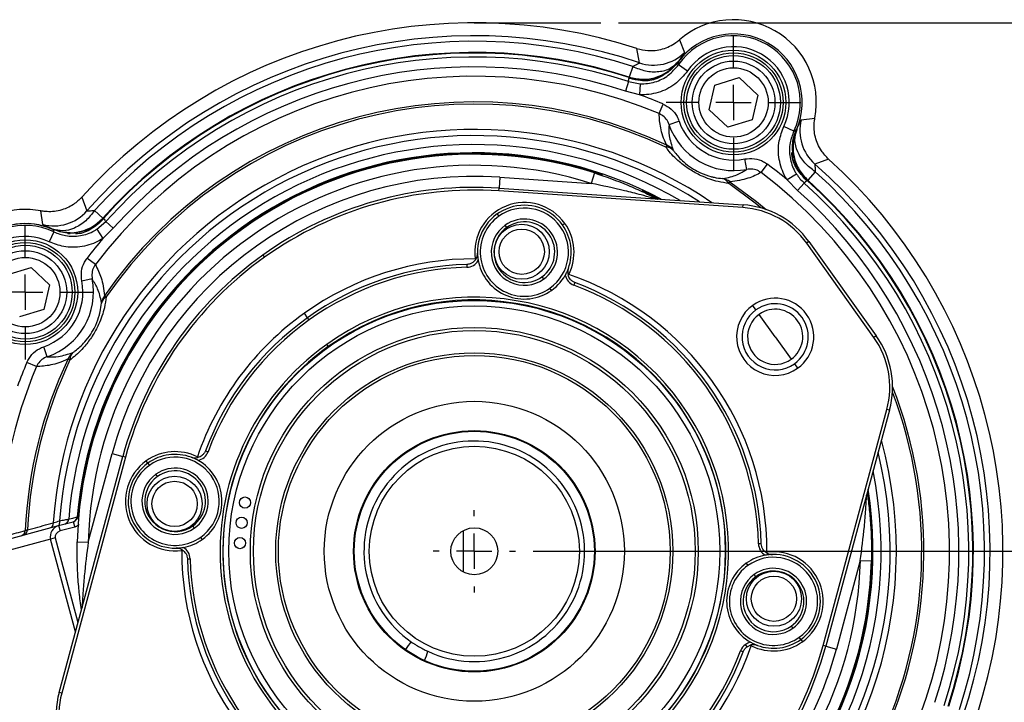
# Model space of a CAD drawing. Header units: inches. Extents: x 0.4 to 16.6, y 0.2 to 10.8.
# Tile 5 of 12: x 3.1 to 5.9, y 6 to 8. Entities that reach past the tile are written whole.
import ezdxf

# ---------------------------------------------------------------- set-up
doc = ezdxf.new("R2010")
doc.units = ezdxf.units.IN
doc.header["$MEASUREMENT"] = 0
doc.layers.add('SLD-0', color=7, linetype='Continuous', lineweight=25)
doc.styles.add('SLDTEXTSTYLE0', font='TXT', dxfattribs={"width": 0.75})
doc.dimstyles.new('SLDDIMSTYLE0', dxfattribs={"dimtxt": 0.145833, "dimasz": 0.13, "dimexe": 0, "dimexo": 0.0625, "dimgap": 0.036458, "dimtad": 0, "dimtih": 1, "dimtoh": 1, "dimdec": 1, "dimlfac": 2, "dimrnd": 1e-09, "dimzin": 12, "dimdsep": 46, "dimtxsty": 'SLDTEXTSTYLE0', "dimsah": 1, "dimcen": 0.09, "dimadec": 0, "dimazin": 3, "dimtfac": 1, "dimtdec": 1, "dimtofl": 0, "dimtmove": 0, "dimatfit": 3, "dimfxl": 0, "dimfrac": 2, "dimtolj": 1, "dimtzin": 12, "dimarcsym": 0})

# ---------------------------------------------------------------- blocks, each defined once
blk = doc.blocks.new('_D')
at = {"layer": 'SLD-0'}
for p, q in [((4.8009, 7.9723), (7.2128, 7.9723)), ((7.0878, 7.9723), (7.0878, 7.2342)), ((6.9262, 6.9729), (6.8818, 6.9729)), ((6.8818, 6.9729), (6.8818, 6.7412)), ((7.2495, 6.9729), (7.2938, 6.9729)), ((7.2938, 6.9729), (7.2938, 6.7412)), ((6.8818, 6.7412), (6.9262, 6.7412)), ((7.2938, 6.7412), (7.2495, 6.7412)), ((7.0878, 4.2384), (7.0878, 6.7117)), ((6.148, 4.2384), (7.2128, 4.2384))]:
    blk.add_line(p, q, dxfattribs=at)
for points in [[(7.0878, 7.9723), (7.0678, 7.8423), (7.1078, 7.8423)], [(7.0878, 4.2384), (7.1078, 4.3684), (7.0678, 4.3684)]]:
    blk.add_solid(points, dxfattribs=at)
at = {"layer": 'SLD-0', "char_height": 0.14583, "attachment_point": 1, "style": 'SLDTEXTSTYLE0'}
for s, insert in [('7.5', (6.9532, 7.1905)), ('190', (6.9262, 6.9292))]:
    blk.add_mtext(s, dxfattribs=dict(at, insert=insert))
blk = doc.blocks.new('_D_3')
at = {"layer": 'SLD-0'}
for p, q in [((4.5589, 6.4748), (6.7433, 6.4748)), ((6.6183, 6.4748), (6.6183, 5.1653)), ((6.4567, 4.9041), (6.4123, 4.9041)), ((6.4123, 4.9041), (6.4123, 4.6724)), ((6.78, 4.9041), (6.8243, 4.9041)), ((6.8243, 4.9041), (6.8243, 4.6724)), ((6.4123, 4.6724), (6.4567, 4.6724)), ((6.8243, 4.6724), (6.78, 4.6724)), ((6.6183, 4.2384), (6.6183, 4.6428)), ((6.148, 4.2384), (6.7433, 4.2384))]:
    blk.add_line(p, q, dxfattribs=at)
for points in [[(6.6183, 6.4748), (6.5983, 6.3448), (6.6383, 6.3448)], [(6.6183, 4.2384), (6.6383, 4.3684), (6.5983, 4.3684)]]:
    blk.add_solid(points, dxfattribs=at)
at = {"layer": 'SLD-0', "char_height": 0.14583, "attachment_point": 1, "style": 'SLDTEXTSTYLE0'}
for s, insert in [('4.5', (6.4837, 5.1216)), ('114', (6.4567, 4.8603))]:
    blk.add_mtext(s, dxfattribs=dict(at, insert=insert))
blk = doc.blocks.new('SW_CENTERMARKSYMBOL_1')
at = {"layer": 'SLD-0', "color": 0}
for p, q in [((0, 0.1), (0, 0.190625)), ((0, 0), (0, 0.05)), ((-0.1, 0), (-0.190625, 0)), ((0, 0), (-0.05, 0)), ((0, 0), (0, -0.05)), ((0, 0), (0.05, 0)), ((0.1, 0), (0.190625, 0)), ((0, -0.1), (0, -0.190625))]:
    blk.add_line(p, q, dxfattribs=at)
blk = doc.blocks.new('SW_CENTERMARKSYMBOL_4')
at = {"layer": 'SLD-0', "color": 0}
for p, q in [((0, 0.1), (0, 0.190625)), ((0, 0), (0, 0.05)), ((-0.1, 0), (-0.190625, 0)), ((0, 0), (-0.05, 0)), ((0, 0), (0, -0.05)), ((0, 0), (0.05, 0)), ((0.1, 0), (0.190625, 0)), ((0, -0.1), (0, -0.190625))]:
    blk.add_line(p, q, dxfattribs=at)
blk = doc.blocks.new('SW_CENTERMARKSYMBOL_5')
at = {"layer": 'SLD-0', "color": 0}
for p, q in [((0, 0.1), (0, 0.190625)), ((0, 0), (0, 0.05)), ((-0.1, 0), (-0.190625, 0)), ((0, 0), (-0.05, 0)), ((0, 0), (0, -0.05)), ((0, 0), (0.05, 0)), ((0.1, 0), (0.190625, 0)), ((0, -0.1), (0, -0.190625))]:
    blk.add_line(p, q, dxfattribs=at)
blk = doc.blocks.new('SW_CENTERMARKSYMBOL_7')
at = {"layer": 'SLD-0', "color": 0}
for p, q in [((0, 0.1), (0, 0.1165)), ((0, 0), (0, 0.05)), ((-0.1, 0), (-0.1165, 0)), ((0, 0), (-0.05, 0)), ((0, 0), (0, -0.05)), ((0, 0), (0.05, 0)), ((0.1, 0), (0.1165, 0)), ((0, -0.1), (0, -0.1165))]:
    blk.add_line(p, q, dxfattribs=at)

msp = doc.modelspace()

# ---------------------------------------------------------------- linework, layer by layer
at = {"color": 7, "linetype": 'Continuous', "lineweight": 25}
for p, q in [((4.9733, 7.9241), (4.988, 7.8881)), ((4.8605, 7.8589), (4.8531, 7.8997)), ((4.841, 7.8487), (4.8312, 7.8186)), ((4.9709, 7.8539), (4.9967, 7.8362)), ((4.8335, 7.8146), (4.8312, 7.8186)), ((5.074, 7.796), (5.143, 7.817)), ((5.143, 7.817), (5.1958, 7.7677)), ((4.829, 7.8057), (4.8203, 7.7791)), ((4.829, 7.8057), (4.8619, 7.7996)), ((4.8619, 7.7996), (4.8604, 7.7685)), ((5.0577, 7.7257), (5.074, 7.796)), ((4.8604, 7.7685), (4.8203, 7.7791)), ((5.1958, 7.7677), (5.1795, 7.6974)), ((4.9158, 7.715), (4.9274, 7.7423)), ((5.1104, 7.6764), (5.0577, 7.7257)), ((5.3185, 7.6973), (5.3571, 7.7025)), ((4.9439, 7.6843), (4.9722, 7.694)), ((5.1795, 7.6974), (5.1104, 7.6764)), ((5.2975, 7.6653), (5.2693, 7.6788)), ((5.301, 7.6702), (5.3056, 7.6693)), ((4.9348, 7.6201), (4.9374, 7.6256)), ((5.1641, 7.5571), (5.1583, 7.5865)), ((5.396, 7.5862), (5.357, 7.5722)), ((5.2047, 7.5482), (5.2226, 7.5718)), ((4.4645, 7.5348), (4.4624, 7.5037)), ((4.4645, 7.5348), (4.7235, 7.5172)), ((4.733, 7.547), (4.7235, 7.5172)), ((5.305, 7.5438), (5.2788, 7.527)), ((5.358, 7.5502), (5.3368, 7.5267)), ((4.4619, 7.4959), (4.4624, 7.5037)), ((4.4624, 7.5037), (5.1537, 7.4566)), ((5.1131, 7.5172), (5.1166, 7.5222)), ((5.308, 7.4975), (5.2788, 7.527)), ((5.3267, 7.5184), (5.308, 7.4975)), ((5.3368, 7.5267), (5.3322, 7.5267)), ((3.281, 7.4784), (3.295, 7.4394)), ((5.1531, 7.4488), (4.4619, 7.4959)), ((5.1531, 7.4488), (5.1537, 7.4566)), ((3.1699, 7.4009), (3.1647, 7.4394)), ((3.3169, 7.4403), (3.3405, 7.4192)), ((3.3405, 7.4192), (3.3404, 7.4146)), ((4.4571, 7.4305), (4.4616, 7.4241)), ((3.3233, 7.3874), (3.3488, 7.4091)), ((3.3488, 7.4091), (3.3696, 7.3904)), ((4.4843, 7.3924), (4.4798, 7.3987)), ((4.6424, 7.3995), (4.6487, 7.404)), ((3.2018, 7.3798), (3.1884, 7.3517)), ((3.2565, 7.3762), (3.2296, 7.3791)), ((3.2472, 7.3746), (3.2412, 7.3746)), ((3.3233, 7.3874), (3.3402, 7.3612)), ((3.3696, 7.3904), (3.3402, 7.3612)), ((5.3402, 7.3524), (5.3339, 7.3478)), ((5.5244, 7.0807), (5.3339, 7.3478)), ((5.3402, 7.3524), (5.5308, 7.0852)), ((3.7935, 7.3143), (3.7981, 7.308)), ((3.0678, 7.2584), (3.1368, 7.2794)), ((3.1368, 7.2794), (3.1895, 7.2301)), ((3.319, 7.2871), (3.2953, 7.305)), ((4.371, 7.2876), (4.3712, 7.2798)), ((4.3965, 7.3021), (4.3883, 7.2934)), ((4.5842, 7.2524), (4.5887, 7.246)), ((3.1895, 7.2301), (3.1732, 7.1598)), ((3.3101, 7.2465), (3.2807, 7.2407)), ((4.6772, 7.2364), (4.6745, 7.2291)), ((3.35, 7.1955), (3.3449, 7.1989)), ((4.6114, 7.2142), (4.6068, 7.2206)), ((5.1901, 7.159), (5.1811, 7.1717)), ((3.1732, 7.1598), (3.1042, 7.1388)), ((3.9202, 7.1368), (3.9111, 7.1495)), ((5.2446, 7.0826), (5.1992, 7.1462)), ((3.9248, 7.1304), (3.9202, 7.1368)), ((5.5308, 7.0852), (5.5244, 7.0807)), ((3.9743, 7.061), (3.9788, 7.0546)), ((5.2446, 7.0826), (5.2899, 7.019)), ((3.1829, 7.0263), (3.1732, 7.0546)), ((3.1522, 6.9982), (3.1249, 7.0098)), ((3.247, 7.0172), (3.2415, 7.0198)), ((5.299, 7.0063), (5.3081, 6.9936)), ((5.3805, 6.208), (5.561, 6.8769)), ((5.5686, 6.8749), (5.388, 6.206)), ((5.5686, 6.8749), (5.561, 6.8769)), ((3.299, 6.5011), (3.3666, 6.7517)), ((3.3666, 6.7517), (3.3968, 6.7436)), ((3.6308, 6.7596), (3.6381, 6.7569)), ((3.2162, 6.0747), (3.3968, 6.7436)), ((3.4043, 6.7415), (3.2238, 6.0726)), ((3.4043, 6.7415), (3.3968, 6.7436)), ((3.4677, 6.7248), (3.4631, 6.7311)), ((3.4677, 6.7248), (3.4722, 6.7184)), ((3.4949, 6.6866), (3.4903, 6.693)), ((3.2148, 6.5475), (3.2565, 6.5586)), ((3.2565, 6.5586), (3.2558, 6.5585)), ((3.2565, 6.5586), (3.2605, 6.5435)), ((3.2673, 6.5722), (3.2691, 6.5729)), ((2.9367, 6.4729), (3.2148, 6.5475)), ((3.2148, 6.5475), (3.2189, 6.5324)), ((3.2605, 6.5435), (3.2189, 6.5324)), ((3.5948, 6.5466), (3.5993, 6.5402)), ((4.3614, 6.4159), (4.3614, 6.5336)), ((3.1924, 6.5091), (2.9187, 6.4358)), ((3.2054, 6.5126), (3.1924, 6.5091)), ((3.2677, 6.5018), (3.299, 6.5011)), ((3.6219, 6.5085), (3.6174, 6.5148)), ((5.2052, 6.4962), (5.1974, 6.496)), ((3.5796, 6.4534), (3.5874, 6.4536)), ((5.4858, 6.4485), (5.4182, 6.1979)), ((5.4858, 6.4485), (5.5171, 6.4477)), ((5.1629, 6.4411), (5.1674, 6.4347)), ((5.19, 6.403), (5.1855, 6.4093)), ((5.2899, 6.2629), (5.2945, 6.2566)), ((5.3171, 6.2248), (5.3126, 6.2312)), ((5.3171, 6.2248), (5.3217, 6.2184)), ((5.154, 6.1899), (5.1467, 6.1927)), ((5.1651, 6.2044), (5.1606, 6.2108)), ((5.1651, 6.2044), (5.176, 6.2094)), ((5.388, 6.206), (5.3805, 6.208)), ((5.388, 6.206), (5.4182, 6.1979)), ((3.2238, 6.0726), (3.2162, 6.0747))]:
    msp.add_line(p, q, dxfattribs=at)
at = {"color": 8, "linetype": 'Continuous', "lineweight": 25}
for p, q in [((3.2691, 6.5729), (3.2717, 6.5726)), ((3.2627, 6.2468), (3.1924, 6.5091)), ((3.2054, 6.5126), (3.2697, 6.2727)), ((5.1097, 6.3589), (5.1084, 6.3508))]:
    msp.add_line(p, q, dxfattribs=at)
at = {"color": 8, "linetype": 'Continuous', "lineweight": 25, "flags": 128}
for points in [[(5.2043, 7.4479), (5.1883, 7.461), (5.1131, 7.5172)], [(5.1166, 7.5222), (5.1921, 7.4657), (5.2194, 7.4431)], [(4.8666, 7.4977), (4.9161, 7.4733), (4.9173, 7.4727)], [(5.5068, 6.6461), (5.5083, 6.6364), (5.5115, 6.6125)]]:
    msp.add_lwpolyline(points, dxfattribs=at)
at = {"color": 7, "linetype": 'Continuous', "lineweight": 25, "flags": 128}
for points in [[(3.2125, 6.5469), (3.2139, 6.5475), (3.2152, 6.5485), (3.2162, 6.55), (3.217, 6.5517), (3.2176, 6.5538), (3.2179, 6.5562), (3.2179, 6.5587), (3.2176, 6.5613)], [(3.2436, 6.566), (3.246, 6.5666), (3.2555, 6.5691), (3.2673, 6.5722)]]:
    msp.add_lwpolyline(points, dxfattribs=at)
at = {"color": 7, "linetype": 'Continuous', "lineweight": 25}
for centre, radius in [((5.1267, 7.7467), 0.1484), ((5.1267, 7.7467), 0.1406), ((5.1267, 7.7467), 0.1328), ((5.1267, 7.7467), 0.1172), ((5.1267, 7.7467), 0.0982), ((4.5268, 7.3236), 0.0781), ((4.5268, 7.3236), 0.0642), ((3.1205, 7.2091), 0.1484), ((3.1205, 7.2091), 0.1406), ((3.1205, 7.2091), 0.1328), ((3.1205, 7.2091), 0.1173), ((3.1205, 7.2091), 0.0983), ((4.3924, 6.4748), 0.711), ((4.3924, 6.4748), 0.6954), ((4.3924, 6.4748), 0.6344), ((4.3924, 6.4748), 0.6257), ((4.3924, 6.4748), 0.5625), ((4.3924, 6.4748), 0.555), ((4.3924, 6.4748), 0.425), ((4.3924, 6.4748), 0.342), ((4.3924, 6.4748), 0.34), ((4.3924, 6.4748), 0.2975), ((3.5436, 6.6092), 0.0781), ((3.5436, 6.6092), 0.0642), ((3.7428, 6.6128), 0.0159), ((3.7333, 6.5557), 0.0159), ((4.3924, 6.4748), 0.0665), ((3.7287, 6.498), 0.0159), ((5.2412, 6.3403), 0.0781), ((5.2412, 6.3403), 0.0642)]:
    msp.add_circle(centre, radius, dxfattribs=at)
for centre, radius, start, end in [((5.1268, 7.7468), 0.2345, 349.1241, 130.8759), ((4.3924, 6.4748), 1.4975, 72.0827, 137.9173), ((4.3924, 6.4748), 1.4611, 71.3154, 138.6846), ((5.1268, 7.7468), 0.1942, 336.2653, 143.7347), ((5.1268, 7.7468), 0.1891, 334.4979, 145.5021), ((4.3924, 6.4748), 1.4453, 71.918, 138.082), ((5.1268, 7.7468), 0.1579, 334.4979, 145.5021), ((4.3924, 6.4748), 1.4136, 71.918, 138.082), ((4.3924, 6.4748), 1.412, 71.9123, 138.0877), ((4.3924, 6.4748), 1.4007, 71.8366, 138.1634), ((4.9005, 7.9774), 0.125, 251.3414, 314.4405), ((4.3924, 6.4748), 1.3727, 71.8366, 138.1634), ((4.3924, 6.4748), 1.3461, 67.1172, 142.8828), ((4.3924, 6.4748), 1.3758, 67.1172, 70.1115), ((4.3924, 6.4748), 1.2734, 64.6581, 145.3419), ((4.3924, 6.4748), 1.2673, 64.6581, 145.3419), ((5.1268, 7.7468), 0.1933, 198.8578, 281.1422), ((5.1268, 7.7468), 0.1633, 198.8578, 281.1422), ((5.4396, 7.6661), 0.125, 165.5595, 228.6586), ((4.9357, 7.5923), 0.0278, 44.5769, 91.7558), ((4.9181, 7.5816), 0.0481, 38.9953, 66.3241), ((4.3924, 6.4748), 1.125, 72.3785, 125.5), ((4.3924, 6.4748), 1.4975, 342.0827, 47.9173), ((4.3924, 6.4748), 1.0938, 72.3785, 178.6215), ((4.3924, 6.4748), 1.3758, 49.8885, 52.8828), ((4.3924, 6.4748), 1.4611, 341.3154, 48.6846), ((4.3924, 6.4748), 1.0625, 86.1076, 164.8924), ((5.0886, 7.5041), 0.0278, 28.2442, 75.4231), ((5.0881, 7.4835), 0.0481, 53.6759, 81.0047), ((4.3924, 6.4748), 1.3461, 337.1172, 52.8828), ((4.3924, 6.4748), 1.4453, 341.918, 48.082), ((4.3924, 6.4748), 1.0313, 86.1076, 125.5), ((4.3924, 6.4748), 1.4007, 341.8366, 48.1634), ((4.3924, 6.4748), 1.412, 341.9123, 48.0877), ((4.3924, 6.4748), 1.4136, 341.918, 48.082), ((4.3924, 6.4748), 1.0234, 86.1076, 125.5), ((4.3924, 6.4748), 1.3727, 341.8366, 48.1634), ((4.5342, 7.3224), 0.1406, 35.5, 187.6997), ((4.5342, 7.3224), 0.1328, 35.5, 181.2244), ((4.5342, 7.3224), 0.125, 305.5, 125.5), ((5.1367, 7.2072), 0.2422, 35.5, 86.1076), ((5.1367, 7.2072), 0.25, 35.5, 86.1076), ((3.1204, 7.2092), 0.2345, 79.1241, 197.6531), ((3.2011, 7.522), 0.125, 255.5595, 318.6586), ((4.5342, 7.3224), 0.125, 125.5, 305.5), ((3.1204, 7.2092), 0.1942, 66.2653, 195), ((3.1204, 7.2092), 0.1942, 66.2653, 233.7347), ((3.1204, 7.2092), 0.1891, 64.4979, 235.5021), ((4.5342, 7.3224), 0.0938, 125.5, 305.5), ((4.5342, 7.3224), 0.086, 125.5, 215.5), ((4.5342, 7.3224), 0.0938, 305.5, 125.5), ((4.5342, 7.3224), 0.086, 35.5, 125.5), ((4.5342, 7.3224), 0.1328, 339.7756, 35.5), ((4.5342, 7.3224), 0.1406, 333.3003, 35.5), ((3.1204, 7.2092), 0.1579, 64.4979, 235.5021), ((4.3924, 6.4748), 1.125, 125.5, 178.6215), ((4.5342, 7.3224), 0.086, 305.5, 35.5), ((4.3924, 6.4748), 1.3758, 139.8885, 142.8828), ((4.3924, 6.4748), 1.0312, 125.5, 164.8924), ((4.3924, 6.4748), 1.0234, 125.5, 164.8924), ((4.3924, 6.4748), 0.8288, 89.8294, 125.5), ((4.3924, 6.4748), 0.8131, 91.5066, 125.5), ((4.3924, 6.4748), 0.8053, 91.5066, 125.5), ((4.3702, 7.3189), 0.0391, 271.5066, 328.6672), ((4.5342, 7.3224), 0.1328, 190.3305, 215.5), ((4.5342, 7.3224), 0.1328, 215.5, 330.6695), ((4.5342, 7.3224), 0.086, 215.5, 305.5), ((4.6882, 7.2656), 0.0391, 192.3328, 249.4934), ((4.3924, 6.4748), 0.8288, 359.8294, 71.1706), ((3.1204, 7.2092), 0.1633, 288.8578, 11.1422), ((3.1204, 7.2092), 0.1933, 288.8578, 11.1422), ((4.3924, 6.4748), 0.8053, 1.5066, 69.4934), ((4.3924, 6.4748), 0.8131, 1.5066, 69.4934), ((3.3837, 7.1704), 0.0481, 143.6759, 171.0047), ((3.3631, 7.171), 0.0278, 118.2442, 165.4231), ((4.3924, 6.4748), 0.7201, 305.5, 125.5), ((4.3924, 6.4748), 0.7123, 305.5, 125.5), ((5.2446, 7.0826), 0.1094, 125.5, 305.5), ((5.2446, 7.0826), 0.1094, 305.5, 125.5), ((5.2446, 7.0826), 0.0937, 305.5, 125.5), ((4.3924, 6.4748), 0.8288, 125.5, 161.1706), ((5.2446, 7.0826), 0.0937, 125.5, 305.5), ((5.2446, 7.0826), 0.0781, 125.5, 305.5), ((5.2446, 7.0826), 0.0781, 305.5, 125.5), ((4.3924, 6.4748), 0.8131, 125.5, 159.4934), ((4.3924, 6.4748), 0.8053, 125.5, 159.4934), ((5.3272, 6.9401), 0.25, 344.8924, 35.5), ((4.3924, 6.4748), 0.7201, 125.5, 305.5), ((5.3272, 6.9401), 0.2422, 344.8924, 35.5), ((3.2856, 7.0005), 0.0481, 128.9953, 156.3241), ((3.2748, 7.0181), 0.0278, 134.5769, 181.7558), ((4.3924, 6.4748), 0.7123, 125.5, 305.5), ((4.3924, 6.4748), 1.3758, 157.1172, 160.1115), ((4.3924, 6.4748), 1.2734, 154.6581, 177.3574), ((4.3924, 6.4748), 1.2673, 154.6581, 177.2437), ((4.3924, 6.4748), 1.3461, 157.1172, 178.3094), ((4.3924, 6.4748), 0.3125, 245.0053, 235.3929), ((3.5448, 6.6166), 0.1406, 63.3003, 125.5), ((3.5448, 6.6166), 0.1328, 69.7756, 125.5), ((3.6015, 6.7706), 0.0391, 282.3328, 339.4934), ((3.5448, 6.6166), 0.1406, 125.5, 277.6997), ((3.5448, 6.6166), 0.1328, 125.5, 271.2244), ((3.5448, 6.6166), 0.125, 305.5, 125.5), ((3.5448, 6.6166), 0.1328, 305.5, 60.6695), ((3.5448, 6.6166), 0.125, 125.5, 305.5), ((3.5448, 6.6166), 0.0938, 305.5, 125.5), ((3.5448, 6.6166), 0.086, 305.5, 125.5), ((3.5448, 6.6166), 0.0938, 125.5, 305.5), ((3.5448, 6.6166), 0.086, 125.5, 305.5), ((3.1859, 6.554), 0.0138, 288.2407, 4.2857), ((3.2281, 6.5672), 0.0156, 285.0512, 355.6355), ((3.2518, 6.5735), 0.0156, 285.0508, 355.2273), ((3.1049, 6.534), 0.0155, 285.2212, 358.0263), ((3.1127, 6.5345), 0.0139, 288.2897, 5.1069), ((3.5448, 6.6166), 0.1328, 280.3305, 305.5), ((4.3924, 6.4748), 0.8287, 179.8294, 251.1706), ((3.5483, 6.4526), 0.0391, 1.5066, 58.6672), ((5.2365, 6.497), 0.0391, 181.5066, 238.6672), ((5.24, 6.3329), 0.1406, 305.5, 97.6997), ((4.3924, 6.4748), 0.8131, 181.5066, 249.4934), ((4.3924, 6.4748), 0.8053, 181.5066, 249.4934), ((4.3924, 6.4748), 1.0938, 305.5, 358.6215), ((4.3924, 6.4748), 1.125, 305.5, 358.6215), ((5.24, 6.3329), 0.1328, 100.3305, 125.5), ((5.24, 6.3329), 0.125, 305.5, 125.5), ((5.24, 6.3329), 0.1328, 305.5, 91.2244), ((5.24, 6.3329), 0.1328, 125.5, 240.6695), ((5.24, 6.3329), 0.125, 125.5, 305.5), ((5.24, 6.3329), 0.0938, 305.5, 125.5), ((5.24, 6.3329), 0.086, 305.5, 125.5), ((5.24, 6.3329), 0.0938, 125.5, 305.5), ((5.24, 6.3329), 0.086, 125.5, 305.5), ((5.24, 6.3329), 0.1328, 249.7756, 305.5), ((4.3924, 6.4748), 1.0312, 266.1076, 344.8924), ((4.3924, 6.4748), 1.0234, 266.1076, 344.8924), ((4.3924, 6.4748), 0.8287, 269.8294, 341.1706), ((4.3924, 6.4748), 0.8053, 271.5066, 339.4934), ((4.3924, 6.4748), 1.0625, 305.5, 344.8924), ((5.1833, 6.179), 0.0391, 125.5, 159.4934), ((5.1833, 6.179), 0.0391, 102.3328, 125.5), ((5.24, 6.3329), 0.1406, 243.3003, 305.5), ((4.3924, 6.4748), 0.8131, 271.5066, 339.4934), ((3.4576, 6.0095), 0.25, 164.8924, 215.5), ((3.4576, 6.0095), 0.2422, 164.8924, 215.5)]:
    msp.add_arc(centre, radius, start, end, dxfattribs=at)
at = {"color": 8, "linetype": 'Continuous', "lineweight": 25}
for radius, start, end in [(1.1954, 55.7307, 176.148), (1.1779, 57.2078, 175.789), (1.1524, 59.5999, 175.4612), (1.1293, 62.0535, 175.0508), (1.1275, 71.1806, 175.0101), (1.2673, 334.6581, 20.8397), (1.2734, 334.6581, 21.4971), (1.1954, 235.7307, 15.2693), (1.1779, 237.2078, 13.7922), (1.1524, 239.5999, 11.4001), (1.1293, 242.0535, 8.9465), (1.1275, 251.5051, 2.2309)]:
    msp.add_arc((4.3924, 6.4748), radius, start, end, dxfattribs=at)
at = {"color": 7, "linetype": 'Continuous', "lineweight": 25}
for centre, major_axis, ratio, start_param, end_param in [((3.2229, 6.5173), (0.0305, 0.0082), 0.989063, 1.570796, 3.141593), ((3.2229, 6.5173), (-0.0175, -0.0047), 0.861934, 4.712389, 6.283185), ((4.2229, 6.1788), (0.0271, 0.0473), 0.573576, 0.993346, 1.523448), ((4.2229, 6.1788), (0.0271, 0.0473), 0.573576, 4.759737, 5.28984)]:
    msp.add_ellipse(centre, major_axis=major_axis, ratio=ratio, start_param=start_param, end_param=end_param, dxfattribs=at)
for points, knots in [([(4.8531, 7.8997), (4.8634, 7.8972), (4.8873, 7.8913), (4.9264, 7.8963), (4.9561, 7.91), (4.9701, 7.9215), (4.9733, 7.9241)], [0, 0, 0, 0, 0.246614, 0.575057, 0.903499, 1, 1, 1, 1]), ([(4.988, 7.8881), (4.9874, 7.8868), (4.986, 7.8843), (4.9755, 7.87), (4.9703, 7.8629)], [0, 0, 0, 0, 0.5003462, 1, 1, 1, 1]), ([(4.8312, 7.8186), (4.8436, 7.8157), (4.869, 7.8099), (4.9055, 7.8161), (4.9418, 7.8321), (4.9596, 7.8514), (4.9703, 7.8629)], [0, 0, 0, 0, 0.243882, 0.500124, 0.699655, 1, 1, 1, 1]), ([(4.841, 7.8487), (4.8531, 7.8439), (4.8781, 7.8339), (4.9158, 7.8326), (4.9489, 7.8417), (4.9633, 7.856), (4.9703, 7.8629)], [0, 0, 0, 0, 0.243136, 0.5, 0.756864, 1, 1, 1, 1]), ([(4.841, 7.8487), (4.8459, 7.8514), (4.8534, 7.8554), (4.8598, 7.8581), (4.8602, 7.8586), (4.8605, 7.8589)], [0, 0, 0, 0, 0.497935, 0.748079, 1, 1, 1, 1]), ([(4.8619, 7.7996), (4.8621, 7.7996), (4.8762, 7.799), (4.9046, 7.8027), (4.9436, 7.8214), (4.9618, 7.843), (4.9709, 7.8539)], [0, 0, 0, 0, 0.003267, 0.334916, 0.667383, 1, 1, 1, 1]), ([(4.9705, 7.8614), (4.9611, 7.8507), (4.9479, 7.8356), (4.9305, 7.8261), (4.9255, 7.8234)], [0, 0, 0, 0, 0.71275, 1, 1, 1, 1]), ([(4.9702, 7.8616), (4.9609, 7.8509), (4.948, 7.8363), (4.9312, 7.8269), (4.9266, 7.8243)], [0, 0, 0, 0, 0.729749, 1, 1, 1, 1]), ([(4.9702, 7.8616), (4.9703, 7.8601), (4.9705, 7.8575), (4.9708, 7.855), (4.9709, 7.8539)], [0, 0, 0, 0, 0.576727, 1, 1, 1, 1]), ([(4.829, 7.8057), (4.8293, 7.8074), (4.8298, 7.8112), (4.8304, 7.8149), (4.8308, 7.817)], [0, 0, 0, 0, 0.450353, 1, 1, 1, 1]), ([(4.9199, 7.8214), (4.9177, 7.8205), (4.9026, 7.8142), (4.872, 7.8078), (4.8445, 7.8139), (4.8308, 7.817)], [0, 0, 0, 0, 0.07803, 0.53902, 1, 1, 1, 1]), ([(4.9272, 7.8228), (4.92, 7.819), (4.9003, 7.8087), (4.8668, 7.8065), (4.8434, 7.8122), (4.8335, 7.8146)], [0, 0, 0, 0, 0.251858, 0.685797, 1, 1, 1, 1]), ([(4.9967, 7.8362), (4.9853, 7.8226), (4.9625, 7.7956), (4.9138, 7.7723), (4.8782, 7.7677), (4.8606, 7.7685), (4.8604, 7.7685)], [0, 0, 0, 0, 0.332453, 0.664935, 0.996731, 1, 1, 1, 1]), ([(4.9266, 7.8243), (4.9266, 7.8243), (4.9242, 7.8232), (4.922, 7.8223), (4.9199, 7.8214)], [0, 0, 0, 0, 0.020091, 1, 1, 1, 1]), ([(4.9274, 7.7423), (4.9353, 7.738), (4.9511, 7.7293), (4.9654, 7.7109), (4.9705, 7.6983), (4.9722, 7.694)], [0, 0, 0, 0, 0.397023, 0.793893, 1, 1, 1, 1]), ([(4.9374, 7.6256), (4.9373, 7.626), (4.9283, 7.6439), (4.9185, 7.6748), (4.9167, 7.7017), (4.9158, 7.715)], [0, 0, 0, 0, 0.010657, 0.513477, 1, 1, 1, 1]), ([(4.9439, 7.6843), (4.9428, 7.687), (4.9396, 7.695), (4.9307, 7.7067), (4.9208, 7.7122), (4.9158, 7.715)], [0, 0, 0, 0, 0.207401, 0.604963, 1, 1, 1, 1]), ([(5.396, 7.5862), (5.3887, 7.5938), (5.3717, 7.6116), (5.3564, 7.648), (5.3535, 7.6806), (5.3564, 7.6984), (5.3571, 7.7025)], [0, 0, 0, 0, 0.246613, 0.575057, 0.903498, 1, 1, 1, 1]), ([(4.9439, 7.6843), (4.9434, 7.674), (4.9426, 7.6524), (4.9511, 7.6257), (4.9555, 7.6119)], [0, 0, 0, 0, 0.478666, 1, 1, 1, 1]), ([(5.2788, 7.527), (5.2769, 7.53), (5.266, 7.5479), (5.2534, 7.585), (5.2527, 7.6355), (5.2641, 7.6653), (5.2693, 7.6788)], [0, 0, 0, 0, 0.067291, 0.398, 0.728909, 1, 1, 1, 1]), ([(5.3056, 7.6693), (5.3092, 7.6774), (5.3163, 7.6936), (5.3178, 7.6961), (5.3185, 7.6973)], [0, 0, 0, 0, 0.499962, 1, 1, 1, 1]), ([(5.2975, 7.6653), (5.2934, 7.6546), (5.2842, 7.6307), (5.2847, 7.5903), (5.2947, 7.5606), (5.3035, 7.5463), (5.305, 7.5438)], [0, 0, 0, 0, 0.271237, 0.602164, 0.932744, 1, 1, 1, 1]), ([(5.2938, 7.6107), (5.2937, 7.6177), (5.2936, 7.6318), (5.2974, 7.6514), (5.3021, 7.6634), (5.3042, 7.6687)], [0, 0, 0, 0, 0.350585, 0.711326, 1, 1, 1, 1]), ([(5.294, 7.6122), (5.294, 7.6174), (5.2939, 7.6295), (5.297, 7.6487), (5.302, 7.6619), (5.3045, 7.6686)], [0, 0, 0, 0, 0.269551, 0.629564, 1, 1, 1, 1]), ([(5.3056, 7.6693), (5.3009, 7.6543), (5.2932, 7.6292), (5.2974, 7.5898), (5.3103, 7.5551), (5.3281, 7.536), (5.3368, 7.5267)], [0, 0, 0, 0, 0.30035, 0.499876, 0.756118, 1, 1, 1, 1]), ([(5.2975, 7.6653), (5.2985, 7.6658), (5.3008, 7.6668), (5.3032, 7.668), (5.3045, 7.6686)], [0, 0, 0, 0, 0.4232733, 1, 1, 1, 1]), ([(5.358, 7.5502), (5.3477, 7.5583), (5.3266, 7.575), (5.3066, 7.607), (5.2979, 7.6402), (5.3031, 7.6598), (5.3056, 7.6693)], [0, 0, 0, 0, 0.243136, 0.5, 0.756864, 1, 1, 1, 1]), ([(5.1131, 7.5172), (5.1032, 7.5187), (5.0789, 7.5223), (5.04, 7.5354), (5.0018, 7.5562), (4.9685, 7.5814), (4.9475, 7.6034), (4.9369, 7.6174), (4.9348, 7.6201)], [0, 0, 0, 0, 0.162337, 0.395787, 0.554182, 0.711926, 0.942817, 1, 1, 1, 1]), ([(4.9555, 7.6119), (4.9571, 7.6096), (4.965, 7.5987), (4.9807, 7.5813), (5.0062, 7.5616), (5.0236, 7.5518), (5.0421, 7.5432), (5.0566, 7.5383), (5.0772, 7.5332), (5.0878, 7.5319), (5.0956, 7.531)], [0, 0, 0, 0, 0.060426, 0.295827, 0.448101, 0.575654, 0.598782, 0.771911, 0.830481, 1, 1, 1, 1]), ([(5.1583, 7.5865), (5.1675, 7.5874), (5.1857, 7.5891), (5.2079, 7.5818), (5.219, 7.5743), (5.2226, 7.5718)], [0, 0, 0, 0, 0.403564, 0.807281, 1, 1, 1, 1]), ([(5.3322, 7.5267), (5.3229, 7.5371), (5.3043, 7.5579), (5.2919, 7.5871), (5.2922, 7.603), (5.2922, 7.6049)], [0, 0, 0, 0, 0.468112, 0.936229, 1, 1, 1, 1]), ([(5.2949, 7.6049), (5.2949, 7.605), (5.2945, 7.6073), (5.2942, 7.6098), (5.294, 7.6121), (5.294, 7.6122)], [0, 0, 0, 0, 0.066377, 0.9799136, 1, 1, 1, 1]), ([(5.3356, 7.5255), (5.3307, 7.5304), (5.3207, 7.5402), (5.3092, 7.5579), (5.3005, 7.5772), (5.2964, 7.5932), (5.2952, 7.6026), (5.2949, 7.6049)], [0, 0, 0, 0, 0.227256, 0.461109, 0.688374, 0.922225, 1, 1, 1, 1]), ([(5.2047, 7.5482), (5.2025, 7.5497), (5.1954, 7.5544), (5.1814, 7.5589), (5.1699, 7.5577), (5.1641, 7.5571)], [0, 0, 0, 0, 0.191451, 0.594457, 1, 1, 1, 1]), ([(5.357, 7.5722), (5.3569, 7.5719), (5.3567, 7.5712), (5.3575, 7.5643), (5.3578, 7.5559), (5.358, 7.5502)], [0, 0, 0, 0, 0.249707, 0.501478, 1, 1, 1, 1]), ([(4.733, 7.547), (4.7649, 7.536), (4.8129, 7.5194), (4.8656, 7.4956), (4.8943, 7.4817), (4.9054, 7.476), (4.911, 7.4731)], [0, 0, 0, 0, 0.498287, 0.748862, 0.874565, 1, 1, 1, 1]), ([(5.0956, 7.531), (5.0959, 7.531), (5.104, 7.5321), (5.1182, 7.5352), (5.1358, 7.5415), (5.1511, 7.5488), (5.1598, 7.5543), (5.1641, 7.5571)], [0, 0, 0, 0, 0.0098512, 0.2655369, 0.521505, 0.7607199, 1, 1, 1, 1]), ([(5.2047, 7.5482), (5.1989, 7.5451), (5.1874, 7.539), (5.1672, 7.5315), (5.1448, 7.5251), (5.126, 7.5232), (5.1166, 7.5222)], [0, 0, 0, 0, 0.243131, 0.48635, 0.743011, 1, 1, 1, 1]), ([(5.305, 7.5438), (5.3082, 7.5393), (5.3145, 7.53), (5.3226, 7.5223), (5.3267, 7.5184)], [0, 0, 0, 0, 0.495476, 1, 1, 1, 1]), ([(4.9044, 7.4736), (4.9044, 7.4736), (4.9043, 7.4736), (4.9036, 7.4738), (4.9009, 7.4746), (4.8883, 7.4783), (4.8598, 7.4862), (4.8028, 7.5009), (4.7552, 7.5107), (4.7235, 7.5172)], [0, 0, 0, 0, 0.007685, 0.015699, 0.033791, 0.0832, 0.250303, 0.500473, 1, 1, 1, 1]), ([(5.3356, 7.5255), (5.334, 7.5242), (5.331, 7.5218), (5.328, 7.5194), (5.3267, 7.5184)], [0, 0, 0, 0, 0.549647, 1, 1, 1, 1]), ([(3.281, 7.4784), (3.2734, 7.4711), (3.2555, 7.4541), (3.2192, 7.4388), (3.1866, 7.4359), (3.1687, 7.4388), (3.1647, 7.4394)], [0, 0, 0, 0, 0.246613, 0.5750568, 0.903498, 1, 1, 1, 1]), ([(4.9016, 7.4744), (4.9027, 7.4743), (4.9047, 7.474), (4.9065, 7.4736), (4.9074, 7.4734)], [0, 0, 0, 0, 0.519367, 1, 1, 1, 1]), ([(4.9044, 7.4736), (4.9044, 7.4736), (4.9044, 7.4736), (4.9044, 7.4736), (4.9044, 7.4736), (4.9044, 7.4736), (4.9044, 7.4736), (4.9044, 7.4736), (4.9044, 7.4736), (4.9044, 7.4736), (4.9044, 7.4736), (4.9044, 7.4736), (4.9044, 7.4736), (4.9044, 7.4736), (4.9044, 7.4736), (4.9044, 7.4736), (4.9044, 7.4736), (4.9044, 7.4736), (4.9044, 7.4736), (4.9044, 7.4736), (4.9044, 7.4736), (4.9044, 7.4736), (4.9044, 7.4736), (4.9044, 7.4736), (4.9044, 7.4736), (4.9044, 7.4736), (4.9044, 7.4736), (4.9044, 7.4736), (4.9044, 7.4736), (4.9044, 7.4736), (4.9044, 7.4736), (4.9044, 7.4736), (4.9044, 7.4736), (4.9044, 7.4736), (4.9044, 7.4736), (4.9044, 7.4736), (4.9044, 7.4736), (4.9044, 7.4736), (4.9044, 7.4736), (4.9045, 7.4736), (4.9046, 7.4736), (4.9047, 7.4736), (4.905, 7.4737), (4.9056, 7.4737), (4.9067, 7.4739), (4.9086, 7.474), (4.91, 7.4735), (4.911, 7.4731)], [0, 0, 0, 0, 0.026529, 0.038801, 0.040041, 0.040656, 0.040718, 0.040746, 0.040792, 0.040968, 0.041267, 0.043558, 0.047282, 0.075865, 0.077691, 0.077855, 0.07789, 0.077902, 0.077923, 0.077992, 0.078238, 0.080203, 0.081158, 0.081342, 0.081376, 0.081404, 0.081458, 0.081623, 0.082425, 0.082435, 0.082647, 0.083049, 0.092232, 0.093458, 0.09735, 0.101909, 0.107128, 0.112926, 0.119137, 0.125652, 0.145473, 0.176004, 0.222287, 0.295094, 0.416184, 0.624858, 1, 1, 1, 1]), ([(3.3169, 7.4403), (3.3088, 7.4301), (3.2922, 7.409), (3.2602, 7.389), (3.227, 7.3803), (3.2074, 7.3855), (3.1979, 7.388)], [0, 0, 0, 0, 0.243136, 0.5, 0.756864, 1, 1, 1, 1]), ([(3.1979, 7.388), (3.2129, 7.3833), (3.2379, 7.3755), (3.2774, 7.3798), (3.3121, 7.3927), (3.3312, 7.4105), (3.3405, 7.4192)], [0, 0, 0, 0, 0.30035, 0.499876, 0.756118, 1, 1, 1, 1]), ([(3.295, 7.4394), (3.2953, 7.4393), (3.296, 7.4391), (3.3029, 7.4399), (3.3113, 7.4402), (3.3169, 7.4403)], [0, 0, 0, 0, 0.249707, 0.501478, 1, 1, 1, 1]), ([(3.1979, 7.388), (3.1898, 7.3916), (3.1736, 7.3986), (3.1711, 7.4002), (3.1699, 7.4009)], [0, 0, 0, 0, 0.499962, 1, 1, 1, 1]), ([(3.3417, 7.418), (3.3313, 7.4085), (3.3105, 7.3895), (3.2808, 7.3796), (3.2646, 7.3776), (3.2623, 7.3773)], [0, 0, 0, 0, 0.46098, 0.92197, 1, 1, 1, 1]), ([(3.3404, 7.4146), (3.33, 7.4052), (3.3092, 7.3866), (3.2801, 7.3742), (3.2642, 7.3745), (3.2623, 7.3746)], [0, 0, 0, 0, 0.468112, 0.936229, 1, 1, 1, 1]), ([(3.3417, 7.418), (3.343, 7.4163), (3.3454, 7.4134), (3.3477, 7.4104), (3.3488, 7.4091)], [0, 0, 0, 0, 0.549647, 1, 1, 1, 1]), ([(3.2018, 7.3798), (3.2014, 7.3808), (3.2003, 7.3832), (3.1992, 7.3856), (3.1986, 7.3869)], [0, 0, 0, 0, 0.423273, 1, 1, 1, 1]), ([(3.255, 7.3764), (3.2498, 7.3763), (3.2305, 7.376), (3.212, 7.3823), (3.1986, 7.3869)], [0, 0, 0, 0, 0.270251, 1, 1, 1, 1]), ([(3.2018, 7.3798), (3.2126, 7.3757), (3.2365, 7.3666), (3.2769, 7.3671), (3.3066, 7.3771), (3.3209, 7.3859), (3.3233, 7.3874)], [0, 0, 0, 0, 0.271237, 0.602164, 0.932744, 1, 1, 1, 1]), ([(3.2623, 7.3773), (3.2621, 7.3773), (3.2599, 7.3769), (3.2574, 7.3766), (3.255, 7.3764), (3.255, 7.3764)], [0, 0, 0, 0, 0.066377, 0.979914, 1, 1, 1, 1]), ([(3.3402, 7.3612), (3.3372, 7.3593), (3.3193, 7.3483), (3.2821, 7.3358), (3.2317, 7.3351), (3.2018, 7.3465), (3.1884, 7.3517)], [0, 0, 0, 0, 0.067291, 0.398, 0.728909, 1, 1, 1, 1]), ([(4.3965, 7.3021), (4.3979, 7.3046), (4.3999, 7.3083), (4.4013, 7.3146), (4.4014, 7.3179), (4.4014, 7.3195)], [0, 0, 0, 0, 0.498687, 0.748747, 1, 1, 1, 1]), ([(4.4014, 7.3195), (4.4016, 7.3162), (4.4018, 7.3111), (4.4026, 7.304), (4.4033, 7.3003), (4.4036, 7.2985)], [0, 0, 0, 0, 0.499149, 0.771427, 1, 1, 1, 1]), ([(3.2807, 7.2407), (3.2798, 7.2498), (3.278, 7.2681), (3.2853, 7.2903), (3.2929, 7.3014), (3.2953, 7.305)], [0, 0, 0, 0, 0.403564, 0.807281, 1, 1, 1, 1]), ([(3.319, 7.2871), (3.3175, 7.2848), (3.3128, 7.2778), (3.3083, 7.2638), (3.3095, 7.2523), (3.3101, 7.2465)], [0, 0, 0, 0, 0.191451, 0.594457, 1, 1, 1, 1]), ([(3.319, 7.2871), (3.3249, 7.2752), (3.3338, 7.257), (3.342, 7.2271), (3.344, 7.2083), (3.3449, 7.1989)], [0, 0, 0, 0, 0.486338, 0.743005, 1, 1, 1, 1]), ([(4.3883, 7.2934), (4.3859, 7.2919), (4.3821, 7.2896), (4.3759, 7.288), (4.3726, 7.2877), (4.371, 7.2876)], [0, 0, 0, 0, 0.498657, 0.753473, 1, 1, 1, 1]), ([(4.3949, 7.3035), (4.3952, 7.3033), (4.3957, 7.3028), (4.3963, 7.3023), (4.3965, 7.3021)], [0, 0, 0, 0, 0.56, 1, 1, 1, 1]), ([(4.65, 7.2573), (4.6509, 7.2588), (4.6527, 7.2622), (4.6558, 7.2686), (4.6577, 7.2734), (4.6589, 7.2765)], [0, 0, 0, 0, 0.228554, 0.500842, 1, 1, 1, 1]), ([(4.6589, 7.2765), (4.6584, 7.2749), (4.6574, 7.2718), (4.6567, 7.2654), (4.6574, 7.2612), (4.6578, 7.2583)], [0, 0, 0, 0, 0.245715, 0.50012, 1, 1, 1, 1]), ([(4.6578, 7.2583), (4.6582, 7.2585), (4.6589, 7.2588), (4.6596, 7.2591), (4.6599, 7.2592)], [0, 0, 0, 0, 0.56, 1, 1, 1, 1]), ([(4.6772, 7.2364), (4.6748, 7.2375), (4.6696, 7.24), (4.6639, 7.2455), (4.6598, 7.2518), (4.6585, 7.256), (4.6578, 7.2583)], [0, 0, 0, 0, 0.238503, 0.499466, 0.730483, 1, 1, 1, 1]), ([(3.3362, 7.178), (3.3362, 7.1783), (3.3351, 7.1864), (3.332, 7.2006), (3.3238, 7.2239), (3.3155, 7.2376), (3.3101, 7.2465)], [0, 0, 0, 0, 0.0098514, 0.2655409, 0.521513, 1, 1, 1, 1]), ([(3.35, 7.1955), (3.3485, 7.1855), (3.3449, 7.1613), (3.3318, 7.1224), (3.311, 7.0842), (3.2858, 7.0509), (3.2637, 7.0299), (3.2498, 7.0193), (3.247, 7.0172)], [0, 0, 0, 0, 0.162337, 0.395787, 0.554182, 0.711926, 0.942817, 1, 1, 1, 1]), ([(3.2553, 7.0379), (3.2575, 7.0395), (3.2684, 7.0474), (3.2859, 7.0631), (3.3056, 7.0886), (3.3153, 7.106), (3.3239, 7.1245), (3.3289, 7.1389), (3.334, 7.1596), (3.3352, 7.1701), (3.3362, 7.178)], [0, 0, 0, 0, 0.060426, 0.295827, 0.448101, 0.575654, 0.598782, 0.771911, 0.830481, 1, 1, 1, 1]), ([(3.1249, 7.0098), (3.1292, 7.0177), (3.1378, 7.0335), (3.1563, 7.0478), (3.1689, 7.0529), (3.1732, 7.0546)], [0, 0, 0, 0, 0.397023, 0.793893, 1, 1, 1, 1]), ([(3.1829, 7.0263), (3.1932, 7.0258), (3.2148, 7.0249), (3.2414, 7.0335), (3.2553, 7.0379)], [0, 0, 0, 0, 0.478666, 1, 1, 1, 1]), ([(3.1829, 7.0263), (3.1802, 7.0252), (3.1722, 7.022), (3.1605, 7.0131), (3.155, 7.0032), (3.1522, 6.9982)], [0, 0, 0, 0, 0.207401, 0.604963, 1, 1, 1, 1]), ([(3.2415, 7.0198), (3.2412, 7.0196), (3.2233, 7.0107), (3.1924, 7.0008), (3.1654, 6.9991), (3.1522, 6.9982)], [0, 0, 0, 0, 0.010657, 0.513477, 1, 1, 1, 1]), ([(3.6308, 6.7596), (3.6296, 6.7571), (3.6272, 6.7519), (3.6216, 6.7463), (3.6154, 6.7422), (3.6111, 6.7409), (3.6088, 6.7402)], [0, 0, 0, 0, 0.2385026, 0.499466, 0.7304834, 1, 1, 1, 1]), ([(3.5907, 6.7413), (3.5923, 6.7408), (3.5954, 6.7398), (3.6018, 6.739), (3.606, 6.7397), (3.6088, 6.7402)], [0, 0, 0, 0, 0.245715, 0.50012, 1, 1, 1, 1]), ([(3.6099, 6.7324), (3.6084, 6.7332), (3.605, 6.7351), (3.5986, 6.7382), (3.5938, 6.74), (3.5907, 6.7413)], [0, 0, 0, 0, 0.2285536, 0.5008418, 1, 1, 1, 1]), ([(3.6088, 6.7402), (3.6087, 6.7406), (3.6084, 6.7413), (3.6081, 6.742), (3.608, 6.7423)], [0, 0, 0, 0, 0.56, 1, 1, 1, 1]), ([(5.5052, 6.6401), (5.5052, 6.6391), (5.5053, 6.6369), (5.5037, 6.6343), (5.5035, 6.6337), (5.5035, 6.6337), (5.5035, 6.6337), (5.5035, 6.6337), (5.5035, 6.6337), (5.5035, 6.6337), (5.5035, 6.6337), (5.5035, 6.6337), (5.5035, 6.6337), (5.5035, 6.6337), (5.5035, 6.6337), (5.5035, 6.6337), (5.5035, 6.6337), (5.5035, 6.6337), (5.5035, 6.6337), (5.5035, 6.6337), (5.5035, 6.6337), (5.5035, 6.6337), (5.5035, 6.6337), (5.5035, 6.6337), (5.5035, 6.6337), (5.5035, 6.6337), (5.5035, 6.6337), (5.5035, 6.6337), (5.5035, 6.6337), (5.5035, 6.6337), (5.5035, 6.6337), (5.5035, 6.6337), (5.5035, 6.6337), (5.5035, 6.6337), (5.5035, 6.6337), (5.5035, 6.6337), (5.5035, 6.6337), (5.5035, 6.6337), (5.5035, 6.6337), (5.5035, 6.6337)], [0, 0, 0, 0, 0.375065, 0.880469, 0.886687, 0.892491, 0.897718, 0.906184, 0.907412, 0.909684, 0.916614, 0.917017, 0.91723, 0.917239, 0.918043, 0.918262, 0.918292, 0.918325, 0.918509, 0.919466, 0.921435, 0.921682, 0.921771, 0.921784, 0.921819, 0.921985, 0.923822, 0.931738, 0.952548, 0.95629, 0.958592, 0.958892, 0.959069, 0.959087, 0.95915, 0.959768, 0.961014, 0.973344, 1, 1, 1, 1]), ([(5.5052, 6.6401), (5.5056, 6.6375), (5.5064, 6.6318), (5.5084, 6.6175), (5.5107, 6.5983), (5.5131, 6.5739), (5.5157, 6.5408), (5.5176, 6.4983), (5.5173, 6.4646), (5.5171, 6.4477)], [0, 0, 0, 0, 0.058149, 0.125867, 0.251401, 0.368656, 0.501914, 0.750622, 1, 1, 1, 1]), ([(5.4858, 6.4485), (5.49, 6.4806), (5.4963, 6.5287), (5.5009, 6.5874), (5.5027, 6.6169), (5.5033, 6.6301), (5.5034, 6.6329), (5.5035, 6.6336), (5.5035, 6.6337), (5.5035, 6.6337)], [0, 0, 0, 0, 0.499504, 0.749661, 0.916789, 0.966205, 0.984299, 0.992314, 1, 1, 1, 1]), ([(5.5041, 6.6351), (5.504, 6.6347), (5.5039, 6.6334), (5.5036, 6.6318), (5.5033, 6.6308)], [0, 0, 0, 0, 0.300778, 1, 1, 1, 1]), ([(3.1265, 6.5357), (3.1317, 6.5371), (3.1561, 6.5435), (3.1805, 6.55), (3.1997, 6.5551)], [0, 0, 0, 0, 0.213576, 1, 1, 1, 1]), ([(3.1997, 6.5551), (3.2007, 6.5554), (3.2054, 6.557), (3.2122, 6.5594), (3.2176, 6.5613)], [0, 0, 0, 0, 0.201804, 1, 1, 1, 1]), ([(3.2176, 6.5613), (3.2229, 6.5622), (3.2335, 6.5642), (3.2415, 6.5656), (3.2431, 6.5659), (3.2436, 6.566)], [0, 0, 0, 0, 0.386711, 0.77714, 1, 1, 1, 1]), ([(3.2565, 6.5586), (3.2582, 6.5593), (3.2618, 6.5606), (3.2659, 6.5646), (3.2684, 6.5689), (3.2689, 6.5718), (3.2691, 6.5729)], [0, 0, 0, 0, 0.277181, 0.558268, 0.839313, 1, 1, 1, 1]), ([(3.0474, 6.5142), (3.0488, 6.5146), (3.0565, 6.5166), (3.0807, 6.523), (3.1037, 6.5291), (3.1203, 6.5335)], [0, 0, 0, 0, 0.057264, 0.31657, 1, 1, 1, 1]), ([(3.1203, 6.5335), (3.1216, 6.5339), (3.123, 6.5345), (3.1261, 6.5355), (3.1265, 6.5357)], [0, 0, 0, 0, 0.841731, 1, 1, 1, 1]), ([(3.2796, 6.3095), (3.2792, 6.3121), (3.2784, 6.3178), (3.2764, 6.3321), (3.2741, 6.3513), (3.2717, 6.3757), (3.2691, 6.4088), (3.2672, 6.4513), (3.2675, 6.485), (3.2677, 6.5018)], [0, 0, 0, 0, 0.058149, 0.125867, 0.251401, 0.368656, 0.501914, 0.750622, 1, 1, 1, 1]), ([(3.299, 6.5011), (3.2948, 6.469), (3.2885, 6.4208), (3.2839, 6.3622), (3.2821, 6.3327), (3.2815, 6.3195), (3.2814, 6.3166), (3.2813, 6.3159), (3.2813, 6.3159), (3.2813, 6.3158)], [0, 0, 0, 0, 0.499504, 0.749661, 0.916789, 0.966205, 0.984299, 0.992314, 1, 1, 1, 1]), ([(3.5476, 6.4838), (3.551, 6.484), (3.5561, 6.4842), (3.5632, 6.485), (3.5669, 6.4857), (3.5686, 6.4859)], [0, 0, 0, 0, 0.499149, 0.771427, 1, 1, 1, 1]), ([(3.5651, 6.4789), (3.5626, 6.4803), (3.5589, 6.4823), (3.5526, 6.4837), (3.5493, 6.4838), (3.5476, 6.4838)], [0, 0, 0, 0, 0.498687, 0.748747, 1, 1, 1, 1]), ([(3.5637, 6.4772), (3.5639, 6.4776), (3.5644, 6.4781), (3.5649, 6.4787), (3.5651, 6.4789)], [0, 0, 0, 0, 0.56, 1, 1, 1, 1]), ([(3.5651, 6.4789), (3.5671, 6.4775), (3.5706, 6.4749), (3.5752, 6.469), (3.5787, 6.4619), (3.5793, 6.4561), (3.5796, 6.4534)], [0, 0, 0, 0, 0.2683359, 0.4985084, 0.7605945, 1, 1, 1, 1]), ([(5.2197, 6.4706), (5.2177, 6.472), (5.2142, 6.4747), (5.2096, 6.4806), (5.2061, 6.4877), (5.2055, 6.4934), (5.2052, 6.4962)], [0, 0, 0, 0, 0.268336, 0.498508, 0.760595, 1, 1, 1, 1]), ([(5.2211, 6.4723), (5.2209, 6.472), (5.2204, 6.4714), (5.2199, 6.4709), (5.2197, 6.4706)], [0, 0, 0, 0, 0.56, 1, 1, 1, 1]), ([(5.2197, 6.4706), (5.2222, 6.4693), (5.2259, 6.4672), (5.2322, 6.4659), (5.2355, 6.4658), (5.2372, 6.4657)], [0, 0, 0, 0, 0.498687, 0.748747, 1, 1, 1, 1]), ([(5.2372, 6.4657), (5.2338, 6.4656), (5.2287, 6.4654), (5.2216, 6.4645), (5.2179, 6.4639), (5.2162, 6.4636)], [0, 0, 0, 0, 0.499149, 0.771427, 1, 1, 1, 1]), ([(3.2796, 6.3095), (3.2796, 6.3104), (3.2795, 6.3127), (3.2811, 6.3153), (3.2813, 6.3158), (3.2813, 6.3158), (3.2813, 6.3158), (3.2813, 6.3158), (3.2813, 6.3158), (3.2813, 6.3158), (3.2813, 6.3158), (3.2813, 6.3158), (3.2813, 6.3158), (3.2813, 6.3158), (3.2813, 6.3158), (3.2813, 6.3158), (3.2813, 6.3158), (3.2813, 6.3158), (3.2813, 6.3158), (3.2813, 6.3158), (3.2813, 6.3158), (3.2813, 6.3158), (3.2813, 6.3158), (3.2813, 6.3158), (3.2813, 6.3158), (3.2813, 6.3158), (3.2813, 6.3158), (3.2813, 6.3158), (3.2813, 6.3158), (3.2813, 6.3158), (3.2813, 6.3158), (3.2813, 6.3158), (3.2813, 6.3158), (3.2813, 6.3158), (3.2813, 6.3158), (3.2813, 6.3158), (3.2813, 6.3158), (3.2813, 6.3158), (3.2813, 6.3158), (3.2813, 6.3158)], [0, 0, 0, 0, 0.375065, 0.88047, 0.886688, 0.892493, 0.89772, 0.906185, 0.907413, 0.909685, 0.916615, 0.917018, 0.917231, 0.917241, 0.918044, 0.918264, 0.918293, 0.918326, 0.918511, 0.919468, 0.921436, 0.921683, 0.921773, 0.921785, 0.92182, 0.921986, 0.923823, 0.931739, 0.952549, 0.956291, 0.958592, 0.958892, 0.959069, 0.959088, 0.959151, 0.959769, 0.961014, 0.973345, 1, 1, 1, 1]), ([(3.2807, 6.3144), (3.2808, 6.3148), (3.2809, 6.3162), (3.2812, 6.3177), (3.2815, 6.3188)], [0, 0, 0, 0, 0.3007778, 1, 1, 1, 1]), ([(4.2149, 6.2176), (4.2167, 6.2163), (4.22, 6.2141), (4.2276, 6.2092), (4.2357, 6.2044), (4.2436, 6.2), (4.2505, 6.1963), (4.2563, 6.1935), (4.259, 6.1922), (4.2604, 6.1915)], [0, 0, 0, 0, 0.185396, 0.333902, 0.483371, 0.610994, 0.734296, 0.872648, 1, 1, 1, 1]), ([(5.154, 6.1899), (5.1546, 6.1914), (5.1559, 6.1944), (5.1595, 6.1997), (5.1629, 6.2026), (5.1651, 6.2044)], [0, 0, 0, 0, 0.246165, 0.50063, 1, 1, 1, 1]), ([(5.1749, 6.2171), (5.1764, 6.2163), (5.1798, 6.2145), (5.1862, 6.2114), (5.191, 6.2095), (5.1941, 6.2083)], [0, 0, 0, 0, 0.228554, 0.500842, 1, 1, 1, 1]), ([(5.1941, 6.2083), (5.1925, 6.2088), (5.1894, 6.2098), (5.183, 6.2105), (5.1788, 6.2098), (5.176, 6.2094)], [0, 0, 0, 0, 0.245715, 0.50012, 1, 1, 1, 1]), ([(5.176, 6.2094), (5.1761, 6.209), (5.1764, 6.2083), (5.1767, 6.2076), (5.1768, 6.2073)], [0, 0, 0, 0, 0.56, 1, 1, 1, 1])]:
    msp.add_open_spline(points, degree=3, knots=knots, dxfattribs=at)
at = {"color": 8, "linetype": 'Continuous', "lineweight": 25}
msp.add_open_spline([(3.2727, 6.5503), (3.272, 6.5495), (3.2687, 6.5461), (3.2641, 6.5447), (3.2605, 6.5435)], degree=3, knots=[0, 0, 0, 0, 0.230284, 1, 1, 1, 1], dxfattribs=at)
at = {"layer": 'SLD-0'}
msp.add_line((4.3924, 7.9723), (4.7509, 7.9723), dxfattribs=at)

# ---------------------------------------------------------------- block references
at = {"layer": 'SLD-0', "color": 7}
for name, p in [('SW_CENTERMARKSYMBOL_1', (5.1267, 7.7467)), ('SW_CENTERMARKSYMBOL_4', (5.1267, 7.7467)), ('SW_CENTERMARKSYMBOL_5', (3.1205, 7.2091))]:
    msp.add_blockref(name, p, dxfattribs=at)
at = {"layer": 'SLD-0'}
msp.add_blockref('SW_CENTERMARKSYMBOL_7', (4.3924, 6.4748), dxfattribs=at)

# ---------------------------------------------------------------- dimensions: what is measured, and where the dimension line sits
for base, p1, picture, middle in [((7.0878, 4.2384), (4.7509, 7.9723), '_D', (7.0878, 6.9729)), ((6.6183, 4.2384), (4.5089, 6.4748), '_D_3', (6.6183, 4.9041))]:
    dim = msp.add_linear_dim(base=base, p1=p1, p2=(6.098, 4.2384), angle=90, dimstyle='SLDDIMSTYLE0', dxfattribs=at)
    dim.commit()
    dim.dimension.update_dxf_attribs({"geometry": picture, "text_midpoint": middle, "dimtype": 160})

doc.saveas('drawing.dxf')
